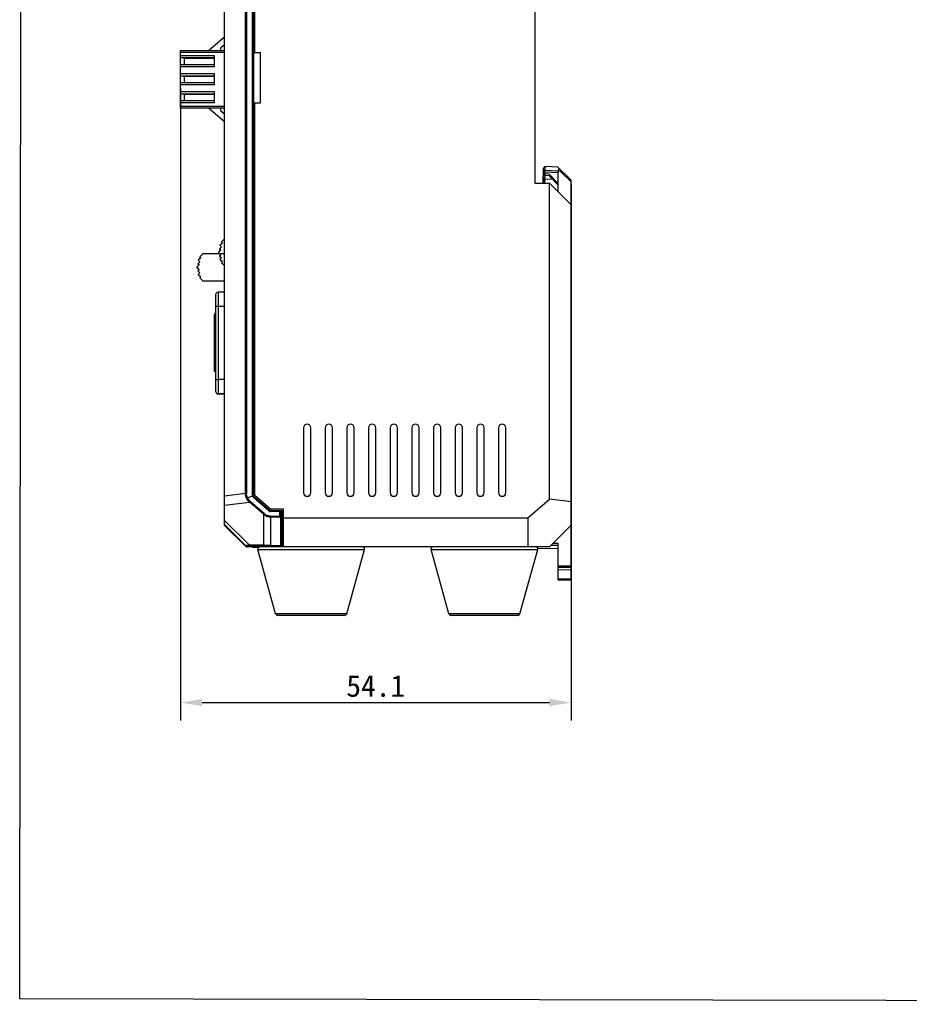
# Model space of a CAD drawing. Header units: millimetres. Extents: x -8 to 1187, y 463 to 992.
# Tile 1 of 13: x -8 to 115, y 463 to 600. Entities that reach past the tile are written whole.
import ezdxf

# ---------------------------------------------------------------- set-up
doc = ezdxf.new("R2010")
doc.units = ezdxf.units.MM
doc.header["$LTSCALE"] = 32.67
doc.header["$PDMODE"] = 3
doc.header["$PDSIZE"] = 8
doc.layers.get('0').update_dxf_attribs({"linetype": 'CONTINUOUS'})
doc.layers.get('Defpoints').update_dxf_attribs({"linetype": 'CONTINUOUS'})
doc.layers.add('00_COMPONENTS', color=7, linetype='CONTINUOUS')
doc.layers.add('51__DRAFT_DIMS', color=7, linetype='CONTINUOUS')
doc.styles.get("Standard").update_dxf_attribs({"font": 'simfang.ttf'})
doc.dimstyles.new('DIMSTYLE_1', dxfattribs={"dimtxt": 3, "dimasz": 3, "dimexe": 2.5, "dimexo": 0.5, "dimgap": 0.75, "dimtad": 1, "dimdsep": 46, "dimtxsty": 'STANDARD', "dimblk": '_FILLED', "dimblk1": '_FILLED', "dimblk2": '_FILLED', "dimcen": 0.09, "dimclrt": 256, "dimazin": 2, "dimtp": 0.3, "dimtm": 0.3, "dimtfac": 1, "dimtofl": 0, "dimtmove": 0, "dimatfit": 3, "dimldrblk": '_FILLED', "dimfxl": 1, "dimtolj": 1, "dimarcsym": 0})

# ---------------------------------------------------------------- blocks, each defined once
blk = doc.blocks.new('_FILLED')
at = {"color": 0, "linetype": 'ByBlock'}
blk.add_solid([(0, 0), (-1, 0.167), (-1, -0.167)], dxfattribs=at)
blk = doc.blocks.new('*D10')
at = {"layer": '51__DRAFT_DIMS', "color": 0, "lineweight": -2}
for p, q in [((13.89, 590.22), (13.89, 502.62)), ((67.99, 576.99), (67.99, 502.62)), ((16.89, 505.12), (64.99, 505.12))]:
    blk.add_line(p, q, dxfattribs=at)
at = {"layer": 'Defpoints', "color": 0}
for p in [(13.89, 590.72), (67.99, 577.49), (67.99, 505.12)]:
    blk.add_point(p, dxfattribs=at)
at = {"layer": '51__DRAFT_DIMS', "color": 0, "linetype": 'ByBlock', "lineweight": -2, "xscale": 3, "yscale": 3, "zscale": 3, "rotation": 180}
blk.add_blockref('_FILLED', (13.89, 505.12), dxfattribs=at)
at = {"layer": '51__DRAFT_DIMS', "color": 0, "linetype": 'ByBlock', "lineweight": -2, "xscale": 3, "yscale": 3, "zscale": 3}
blk.add_blockref('_FILLED', (67.99, 505.12), dxfattribs=at)
at = {"layer": '51__DRAFT_DIMS', "insert": (40.94, 507.4), "char_height": 3, "attachment_point": 5}
blk.add_mtext('\\A1;54.1', dxfattribs=at)

msp = doc.modelspace()

# ---------------------------------------------------------------- linework, layer by layer
msp.add_lwpolyline([(-8.144, 700.725), (375.839, 699.953), (375.598, 463.315), (-8.385, 464.087)], close=True)
at = {"layer": '00_COMPONENTS'}
for p, q in [((19.991, 529.667), (19.991, 653.787)), ((22.885, 534.065), (22.885, 649.531)), ((23.031, 649.532), (23.031, 534.065)), ((23.875, 533.815), (23.875, 649.782)), ((23.991, 649.782), (23.991, 533.815)), ((24.191, 595.194), (24.191, 649.544)), ((62.991, 612.07), (62.991, 577.07)), ((17.791, 595.469), (19.991, 597.354)), ((19.991, 596.266), (19.478, 595.819)), ((13.891, 587.469), (13.891, 595.469)), ((13.891, 595.469), (19.991, 595.469)), ((19.991, 595.169), (13.891, 595.169)), ((23.991, 595.194), (24.991, 595.194)), ((24.991, 588.194), (24.991, 595.194)), ((18.591, 594.719), (13.891, 594.719)), ((13.891, 594.469), (18.591, 594.469)), ((18.591, 593.469), (13.891, 593.469)), ((14.391, 594.418), (14.391, 593.518)), ((14.391, 594.418), (18.591, 594.418)), ((14.391, 593.518), (18.591, 593.518)), ((18.591, 593.219), (18.591, 594.719)), ((18.591, 593.219), (13.891, 593.219)), ((18.591, 592.219), (13.891, 592.219)), ((18.591, 590.719), (18.591, 592.219)), ((13.891, 591.969), (18.591, 591.969)), ((18.591, 590.969), (13.891, 590.969)), ((18.591, 590.719), (13.891, 590.719)), ((14.391, 591.919), (14.391, 591.018)), ((14.391, 591.919), (18.591, 591.919)), ((14.391, 591.018), (18.591, 591.018)), ((18.591, 589.719), (13.891, 589.719)), ((13.891, 589.469), (18.591, 589.469)), ((14.391, 589.419), (14.391, 588.519)), ((14.391, 589.419), (18.591, 589.419)), ((18.591, 588.219), (18.591, 589.719)), ((18.591, 588.469), (13.891, 588.469)), ((18.591, 588.219), (13.891, 588.219)), ((14.391, 588.519), (18.591, 588.519)), ((23.991, 588.194), (24.991, 588.194)), ((24.191, 533.843), (24.191, 588.194)), ((13.891, 587.769), (19.991, 587.769)), ((19.991, 587.469), (13.891, 587.469)), ((19.991, 585.583), (17.791, 587.469)), ((19.478, 587.118), (19.991, 586.671)), ((64.156, 578.375), (64.184, 579.175)), ((64.37, 578.869), (64.173, 578.875)), ((64.173, 578.643), (64.37, 578.636)), ((64.352, 578.369), (64.37, 578.869)), ((64.352, 578.136), (64.37, 578.636)), ((64.372, 578.921), (64.37, 578.869)), ((64.37, 578.869), (66.19, 578.803)), ((64.37, 578.636), (66.191, 578.566)), ((66.181, 579.299), (64.391, 579.368)), ((66.181, 579.299), (67.991, 577.49)), ((66.191, 575.87), (66.191, 578.807)), ((67.991, 577.257), (66.532, 578.715)), ((62.991, 577.07), (64.991, 577.07)), ((64.11, 577.07), (64.146, 578.079)), ((64.145, 577.843), (64.164, 578.375)), ((64.156, 578.375), (64.352, 578.369)), ((64.156, 578.143), (64.352, 578.136)), ((64.307, 577.07), (64.328, 577.636)), ((64.335, 577.636), (64.315, 577.07)), ((65.438, 577.592), (64.337, 577.636)), ((64.343, 577.869), (64.345, 577.926)), ((64.351, 578.107), (64.352, 578.136)), ((64.935, 578.345), (64.352, 578.369)), ((64.935, 578.112), (64.352, 578.136)), ((66.191, 577.044), (64.935, 578.345)), ((64.935, 578.112), (66.191, 576.812)), ((64.991, 533.3), (64.991, 577.07)), ((64.991, 577.07), (67.991, 574.07)), ((67.991, 522.058), (67.991, 577.49)), ((19.563, 568.936), (19.95, 569.323)), ((19.563, 568.936), (19.563, 568.925)), ((19.685, 568.814), (19.563, 568.936)), ((19.563, 568.925), (19.68, 568.808)), ((19.95, 569.323), (19.991, 569.406)), ((19.141, 567.492), (19.478, 567.829)), ((19.141, 567.492), (19.141, 567.481)), ((19.478, 567.155), (19.141, 567.492)), ((19.141, 567.481), (19.271, 567.35)), ((19.313, 567.993), (19.583, 568.263)), ((19.313, 567.993), (19.313, 567.982)), ((19.478, 567.829), (19.313, 567.993)), ((19.313, 567.982), (19.472, 567.823)), ((19.359, 568.487), (19.685, 568.814)), ((19.359, 568.487), (19.359, 568.476)), ((19.583, 568.263), (19.359, 568.487)), ((19.359, 568.476), (19.577, 568.257)), ((16.583, 566.196), (16.313, 565.927)), ((16.685, 566.747), (16.359, 566.421)), ((16.359, 566.421), (16.359, 566.409)), ((16.359, 566.421), (16.583, 566.196)), ((16.577, 566.191), (16.359, 566.409)), ((16.95, 567.256), (16.563, 566.87)), ((16.563, 566.87), (16.563, 566.858)), ((16.563, 566.87), (16.685, 566.747)), ((16.68, 566.742), (16.563, 566.858)), ((16.996, 567.35), (16.95, 567.256)), ((16.996, 567.35), (19.991, 567.35)), ((19.313, 566.991), (19.478, 567.155)), ((19.313, 566.991), (19.313, 566.98)), ((19.583, 566.721), (19.313, 566.991)), ((19.313, 566.98), (19.577, 566.716)), ((19.359, 566.497), (19.583, 566.721)), ((19.359, 566.497), (19.359, 566.485)), ((19.685, 566.17), (19.359, 566.497)), ((19.359, 566.485), (19.68, 566.164)), ((19.563, 566.048), (19.685, 566.17)), ((16.478, 565.762), (16.141, 565.425)), ((16.141, 565.425), (16.141, 565.414)), ((16.141, 565.425), (16.478, 565.089)), ((16.472, 565.083), (16.141, 565.414)), ((16.313, 565.927), (16.313, 565.915)), ((16.313, 565.927), (16.478, 565.762)), ((16.472, 565.757), (16.313, 565.915)), ((16.478, 565.089), (16.313, 564.924)), ((16.313, 564.924), (16.313, 564.913)), ((16.313, 564.924), (16.583, 564.655)), ((16.577, 564.649), (16.313, 564.913)), ((19.563, 566.048), (19.563, 566.037)), ((19.95, 565.661), (19.563, 566.048)), ((19.563, 566.037), (19.95, 565.65)), ((19.95, 565.661), (19.95, 565.65)), ((19.991, 565.578), (19.95, 565.661)), ((16.583, 564.655), (16.359, 564.43)), ((16.359, 564.43), (16.359, 564.419)), ((16.359, 564.43), (16.685, 564.103)), ((16.68, 564.098), (16.359, 564.419)), ((16.685, 564.103), (16.563, 563.981)), ((16.563, 563.981), (16.563, 563.97)), ((16.563, 563.981), (16.95, 563.595)), ((16.95, 563.583), (16.563, 563.97)), ((16.95, 563.595), (16.95, 563.583)), ((16.95, 563.595), (16.996, 563.5)), ((16.996, 563.489), (16.95, 563.583)), ((16.996, 563.489), (16.996, 563.5)), ((19.991, 563.5), (16.996, 563.5)), ((19.991, 563.489), (16.996, 563.489)), ((18.791, 548.186), (18.791, 561.686)), ((19.091, 561.986), (19.091, 547.886)), ((19.991, 561.986), (19.091, 561.986)), ((19.991, 559.989), (19.091, 559.989)), ((18.591, 551.007), (18.591, 558.907)), ((18.591, 558.907), (18.791, 558.907)), ((18.791, 550.967), (18.591, 551.007)), ((19.991, 549.889), (19.091, 549.889)), ((19.991, 547.886), (19.091, 547.886)), ((19.991, 547.864), (19.091, 547.864)), ((30.941, 543.194), (30.941, 534.194)), ((31.941, 534.194), (31.941, 543.194)), ((33.941, 543.194), (33.941, 534.194)), ((34.941, 534.194), (34.941, 543.194)), ((36.941, 543.194), (36.941, 534.194)), ((37.941, 534.194), (37.941, 543.194)), ((39.941, 543.194), (39.941, 534.194)), ((40.941, 534.194), (40.941, 543.194)), ((42.941, 543.194), (42.941, 534.194)), ((43.941, 534.194), (43.941, 543.194)), ((45.941, 543.194), (45.941, 534.194)), ((46.941, 534.194), (46.941, 543.194)), ((48.941, 543.194), (48.941, 534.194)), ((49.941, 534.194), (49.941, 543.194)), ((51.941, 543.194), (51.941, 534.194)), ((52.941, 534.194), (52.941, 543.194)), ((54.941, 543.194), (54.941, 534.194)), ((55.941, 534.194), (55.941, 543.194)), ((57.941, 543.194), (57.941, 534.194)), ((58.941, 534.194), (58.941, 543.194)), ((22.885, 534.065), (19.991, 533.709)), ((23.899, 533.696), (23.18, 533.474)), ((23.895, 533.815), (23.875, 533.815)), ((23.914, 533.815), (23.895, 533.815)), ((23.982, 533.578), (26.163, 531.661)), ((24.008, 533.737), (26.334, 531.694)), ((24.059, 533.665), (26.24, 531.748)), ((24.191, 533.843), (26.41, 531.894)), ((19.991, 532.464), (23.446, 532.888)), ((23.539, 532.995), (23.446, 532.888)), ((25.369, 531.199), (23.446, 532.888)), ((25.462, 531.305), (23.539, 532.995)), ((62.024, 530.694), (64.991, 533.3)), ((67.991, 532.936), (64.991, 533.3)), ((25.369, 531.199), (25.369, 526.908)), ((26.163, 531.661), (26.24, 531.748)), ((26.337, 530.802), (26.337, 526.882)), ((27.649, 530.761), (26.337, 530.802)), ((27.651, 530.909), (26.34, 530.949)), ((27.651, 531.583), (26.368, 531.583)), ((27.654, 531.698), (26.372, 531.698)), ((28.157, 531.894), (26.41, 531.894)), ((27.651, 530.909), (27.651, 531.583)), ((27.703, 531.698), (27.654, 531.698)), ((27.744, 531.698), (27.703, 531.698)), ((27.742, 530.757), (27.742, 526.839)), ((27.957, 531.694), (27.775, 531.694)), ((27.857, 526.951), (27.857, 531.694)), ((27.957, 526.894), (27.957, 531.694)), ((27.957, 530.694), (62.024, 530.694)), ((28.157, 526.694), (28.157, 531.894)), ((62.024, 530.694), (62.024, 526.694)), ((23.446, 526.905), (19.991, 530.361)), ((19.991, 529.788), (22.885, 526.893)), ((22.885, 526.774), (19.991, 529.667)), ((64.991, 526.694), (67.991, 529.694)), ((27.957, 529.022), (27.857, 529.021)), ((27.956, 528.902), (27.857, 528.901)), ((27.957, 528.728), (27.857, 528.727)), ((22.885, 526.774), (22.885, 526.893)), ((23.031, 526.829), (23.031, 526.709)), ((23.045, 526.708), (23.12, 526.705)), ((23.12, 526.705), (23.18, 526.702)), ((23.18, 526.823), (23.899, 526.792)), ((23.87, 526.672), (23.18, 526.702)), ((25.369, 526.908), (23.446, 526.905)), ((23.539, 526.83), (25.462, 526.833)), ((23.875, 526.672), (23.875, 526.792)), ((23.875, 526.792), (23.899, 526.792)), ((23.885, 526.671), (23.875, 526.672)), ((26.163, 526.796), (23.982, 526.793)), ((23.982, 526.672), (24.772, 526.671)), ((24.021, 526.782), (24.007, 526.782)), ((24.059, 526.783), (24.191, 526.782)), ((24.191, 526.694), (24.191, 526.794)), ((64.991, 526.694), (24.191, 526.694)), ((27.649, 526.84), (26.337, 526.882)), ((26.34, 526.818), (27.651, 526.777)), ((26.368, 526.793), (27.651, 526.751)), ((26.41, 526.694), (26.41, 526.793)), ((27.651, 526.751), (27.651, 526.777)), ((27.857, 526.894), (28.157, 526.894)), ((65.223, 526.925), (66.191, 526.909)), ((66.191, 527.141), (65.452, 527.154)), ((66.191, 522.089), (66.191, 527.141)), ((24.596, 526.313), (24.586, 526.394)), ((24.596, 526.313), (39.385, 526.313)), ((27.069, 517.413), (24.596, 526.313)), ((36.913, 517.413), (39.385, 526.313)), ((39.385, 526.313), (39.396, 526.394)), ((48.596, 526.313), (48.586, 526.394)), ((48.596, 526.313), (63.385, 526.313)), ((51.069, 517.413), (48.596, 526.313)), ((60.913, 517.413), (63.385, 526.313)), ((63.385, 526.313), (63.396, 526.394)), ((66.191, 526.409), (63.397, 526.457)), ((66.191, 524.079), (67.991, 524.066)), ((67.991, 523.833), (66.191, 523.846)), ((67.991, 523.479), (66.191, 523.492)), ((67.991, 522.214), (66.191, 522.236)), ((67.991, 522.058), (66.191, 522.089)), ((36.913, 517.413), (27.069, 517.413)), ((36.624, 517.194), (27.358, 517.194)), ((60.913, 517.413), (51.069, 517.413)), ((60.624, 517.194), (51.358, 517.194))]:
    msp.add_line(p, q, dxfattribs=at)
for centre, radius, start, end in [((19.609, 595.669), 0.2, 131, 270), ((19.609, 587.269), 0.2, 90, 229), ((64.384, 579.168), 0.2, 87.7902, 177.99921), ((121.208, 576.822), 56.875, 177.6694, 177.8855), ((66.391, 578.807), 0.2, 45, 180), ((66.391, 578.574), 0.2, 45, 180), ((64.345, 578.069), 0.2, 178.00086, 194.23352), ((64.345, 577.836), 0.2, 178, 267.69239), ((127.347, 575.791), 63.038, 177.89535, 178.05968), ((18.791, 558.907), 0.2, 90, 180), ((19.091, 548.162), 0.298, 262.43568, 269.97529), ((31.441, 543.194), 0.5, 0, 180), ((34.441, 543.194), 0.5, 0, 180), ((37.441, 543.194), 0.5, 0, 180), ((40.441, 543.194), 0.5, 0, 180), ((43.441, 543.194), 0.5, 0, 180), ((46.441, 543.194), 0.5, 0, 180), ((49.441, 543.194), 0.5, 0, 180), ((52.441, 543.194), 0.5, 0, 180), ((55.441, 543.194), 0.5, 0, 180), ((58.441, 543.194), 0.5, 0, 180), ((24.177, 533.807), 0.299, 201.70343, 210.76477), ((24.193, 533.815), 0.202, 202.97797, 208.58753), ((31.441, 534.194), 0.5, 180, 360), ((34.441, 534.194), 0.5, 180, 360), ((37.441, 534.194), 0.5, 180, 360), ((40.441, 534.194), 0.5, 180, 360), ((43.441, 534.194), 0.5, 180, 360), ((46.441, 534.194), 0.5, 180, 360), ((49.441, 534.194), 0.5, 180, 360), ((52.441, 534.194), 0.5, 180, 360), ((55.441, 534.194), 0.5, 180, 360), ((58.441, 534.194), 0.5, 180, 360), ((26.37, 531.895), 0.312, 260.5947, 265.12727), ((26.37, 531.89), 0.306, 265.12477, 269.7621), ((35.53, 538.227), 10.754, 222.88917, 223.79109), ((27.86, 531.014), 0.247, 247.87543, 253.78883), ((24.16, 532.191), 5.526, 267.15375, 267.29123), ((23.871, 526.786), 0.12, 329.8905, 339.32795), ((24.886, 526.394), 0.3, 90, 180), ((25.35, 494.991), 31.842, 88.38726, 88.73146), ((25.361, 495.386), 31.448, 88.21658, 88.3875), ((26.113, 518.84), 7.957, 88.15871, 88.33702), ((27.703, 527.784), 0.946, 268.77569, 272.33955), ((28.031, 527.119), 0.403, 224.14282, 229.09954), ((27.653, 526.984), 0.204, 303.98054, 312.54042), ((27.66, 526.952), 0.198, 349.44492, 359.93033), ((39.096, 526.394), 0.3, 0, 90), ((48.886, 526.394), 0.3, 90, 180), ((63.096, 526.394), 0.3, 0, 90), ((27.358, 517.494), 0.3, 195.52411, 270), ((36.624, 517.494), 0.3, 270, 344.47589), ((51.358, 517.494), 0.3, 195.52411, 270), ((60.624, 517.494), 0.3, 270, 344.47589)]:
    msp.add_arc(centre, radius, start, end, dxfattribs=at)
for points, knots in [([(64.37, 578.636), (64.372, 578.7), (64.376, 578.792), (64.38, 578.91), (64.383, 578.985), (64.386, 579.046), (64.388, 579.088), (64.39, 579.112), (64.39, 579.125), (64.392, 579.13), (64.391, 579.135), (64.391, 579.135)], [0, 0, 0, 0, 0.3826142, 0.5555329, 0.7070982, 0.8314449, 0.923819, 0.9568723, 0.9807204, 0.9951332, 1, 1, 1, 1]), ([(64.391, 579.368), (64.391, 579.368), (64.391, 579.366), (64.391, 579.364), (64.39, 579.359), (64.39, 579.348), (64.389, 579.33), (64.387, 579.304), (64.386, 579.27), (64.383, 579.213), (64.381, 579.167), (64.38, 579.135)], [0, 0, 0, 0, 0.0043734, 0.0171745, 0.0383718, 0.0678882, 0.151519, 0.2667572, 0.4116936, 0.5841892, 1, 1, 1, 1]), ([(64.352, 578.369), (64.351, 578.336), (64.349, 578.272), (64.346, 578.18), (64.343, 578.095), (64.34, 578.02), (64.339, 577.965), (64.338, 577.929), (64.337, 577.908), (64.337, 577.892), (64.336, 577.879), (64.338, 577.874), (64.336, 577.869), (64.337, 577.869)], [0, 0, 0, 0, 0.1949105, 0.3826963, 0.5555364, 0.707015, 0.8313977, 0.8818302, 0.9237957, 0.9568678, 0.9806988, 0.995118, 1, 1, 1, 1]), ([(64.337, 577.636), (64.336, 577.636), (64.338, 577.644), (64.336, 577.653), (64.338, 577.674), (64.338, 577.7), (64.339, 577.734), (64.34, 577.791), (64.342, 577.836), (64.343, 577.869)], [0, 0, 0, 0, 0.017092, 0.067806, 0.1514042, 0.266584, 0.4115491, 0.584007, 1, 1, 1, 1]), ([(18.791, 561.686), (18.791, 561.762), (18.855, 561.922), (19.014, 561.986), (19.091, 561.986)], [0, 0, 0, 0, 0.4999998, 1, 1, 1, 1]), ([(19.091, 559.989), (19.053, 559.989), (18.997, 559.989), (18.926, 559.989), (18.881, 559.989), (18.845, 559.989), (18.819, 559.989), (18.805, 559.988), (18.797, 559.989), (18.794, 559.988), (18.791, 559.989), (18.791, 559.988)], [0, 0, 0, 0, 0.3826816, 0.5556364, 0.7071035, 0.8313849, 0.9238758, 0.9569062, 0.9807245, 0.9951492, 1, 1, 1, 1]), ([(18.791, 549.888), (18.791, 549.889), (18.794, 549.888), (18.797, 549.889), (18.805, 549.888), (18.819, 549.889), (18.845, 549.889), (18.881, 549.889), (18.926, 549.889), (18.997, 549.889), (19.053, 549.889), (19.091, 549.889)], [0, 0, 0, 0, 0.0048508, 0.0192755, 0.0430938, 0.0761242, 0.1686151, 0.2928965, 0.4443636, 0.6173184, 1, 1, 1, 1]), ([(19.091, 547.886), (19.014, 547.886), (18.855, 547.95), (18.791, 548.109), (18.791, 548.186)], [0, 0, 0, 0, 0.5000002, 1, 1, 1, 1]), ([(18.814, 548.049), (18.833, 548.001), (18.9, 547.914), (19, 547.873), (19.052, 547.866)], [0, 0, 0, 0, 0.4997394, 1, 1, 1, 1]), ([(23.031, 534.065), (23.018, 534.065), (22.969, 534.065), (22.92, 534.065), (22.885, 534.065)], [0, 0, 0, 0, 0.2729604, 1, 1, 1, 1]), ([(23.18, 533.474), (23.133, 533.565), (23.058, 533.757), (23.031, 533.963), (23.031, 534.065)], [0, 0, 0, 0, 0.500028, 1, 1, 1, 1]), ([(23.18, 533.474), (23.167, 533.469), (23.121, 533.452), (23.077, 533.432), (23.044, 533.419)], [0, 0, 0, 0, 0.2782102, 1, 1, 1, 1]), ([(23.899, 533.696), (23.913, 533.7), (23.936, 533.712), (23.975, 533.724), (23.987, 533.729), (24.01, 533.735), (24.007, 533.736)], [0, 0, 0, 0, 0.3787161, 0.7041579, 0.9224906, 1, 1, 1, 1]), ([(23.991, 533.815), (23.991, 533.813), (23.984, 533.816), (23.979, 533.814), (23.965, 533.815), (23.944, 533.814), (23.925, 533.815), (23.914, 533.815)], [0, 0, 0, 0, 0.0680138, 0.1516414, 0.2671454, 0.5894609, 1, 1, 1, 1]), ([(23.982, 533.578), (23.992, 533.588), (24.009, 533.609), (24.031, 533.633), (24.045, 533.649), (24.052, 533.658), (24.056, 533.66), (24.058, 533.665), (24.059, 533.665)], [0, 0, 0, 0, 0.3663664, 0.7045256, 0.8319457, 0.9245407, 0.9809922, 1, 1, 1, 1]), ([(25.462, 531.305), (25.454, 531.295), (25.423, 531.259), (25.392, 531.224), (25.369, 531.199)], [0, 0, 0, 0, 0.2832477, 1, 1, 1, 1]), ([(26.337, 530.802), (26.16, 530.807), (25.806, 530.888), (25.503, 531.084), (25.369, 531.199)], [0, 0, 0, 0, 0.4995844, 1, 1, 1, 1]), ([(26.34, 530.949), (26.181, 530.954), (25.861, 531.029), (25.585, 531.202), (25.462, 531.305)], [0, 0, 0, 0, 0.4966153, 1, 1, 1, 1]), ([(26.337, 530.802), (26.337, 530.813), (26.337, 530.861), (26.338, 530.91), (26.34, 530.949)], [0, 0, 0, 0, 0.2157422, 1, 1, 1, 1]), ([(26.368, 531.583), (26.368, 531.608), (26.37, 531.645), (26.369, 531.683), (26.371, 531.696)], [0, 0, 0, 0, 0.6447605, 1, 1, 1, 1]), ([(26.371, 531.696), (26.371, 531.697), (26.372, 531.697), (26.372, 531.698), (26.372, 531.698)], [0, 0, 0, 0, 0.7292876, 1, 1, 1, 1]), ([(27.649, 530.761), (27.655, 530.761), (27.667, 530.762), (27.68, 530.76), (27.686, 530.76)], [0, 0, 0, 0, 0.4992291, 1, 1, 1, 1]), ([(27.651, 531.583), (27.651, 531.595), (27.651, 531.632), (27.651, 531.669), (27.653, 531.694)], [0, 0, 0, 0, 0.3271689, 1, 1, 1, 1]), ([(27.651, 531.583), (27.666, 531.583), (27.718, 531.583), (27.77, 531.584), (27.808, 531.584)], [0, 0, 0, 0, 0.2789489, 1, 1, 1, 1]), ([(27.653, 531.694), (27.654, 531.695), (27.654, 531.696), (27.654, 531.698), (27.654, 531.698)], [0, 0, 0, 0, 0.7335548, 1, 1, 1, 1]), ([(27.742, 530.754), (27.746, 530.759), (27.752, 530.771), (27.762, 530.78), (27.767, 530.786)], [0, 0, 0, 0, 0.479406, 1, 1, 1, 1]), ([(27.857, 530.771), (27.857, 530.77), (27.849, 530.769), (27.838, 530.768), (27.816, 530.771), (27.8, 530.775), (27.791, 530.777)], [0, 0, 0, 0, 0.0715535, 0.2639699, 0.5784026, 1, 1, 1, 1]), ([(27.857, 531.585), (27.857, 531.594), (27.852, 531.633), (27.826, 531.668), (27.801, 531.683)], [0, 0, 0, 0, 0.240991, 1, 1, 1, 1]), ([(27.808, 531.584), (27.813, 531.584), (27.829, 531.584), (27.844, 531.584), (27.854, 531.585)], [0, 0, 0, 0, 0.3523207, 1, 1, 1, 1]), ([(27.854, 531.585), (27.855, 531.585), (27.856, 531.585), (27.857, 531.585), (27.857, 531.585)], [0, 0, 0, 0, 0.7459807, 1, 1, 1, 1]), ([(22.885, 526.893), (22.888, 526.892), (22.902, 526.895), (22.932, 526.891), (22.982, 526.892), (23.022, 526.89), (23.044, 526.89)], [0, 0, 0, 0, 0.0666776, 0.2590737, 0.5728961, 1, 1, 1, 1]), ([(23.031, 526.829), (23.032, 526.829), (23.034, 526.829), (23.037, 526.829), (23.039, 526.829)], [0, 0, 0, 0, 0.2694207, 1, 1, 1, 1]), ([(23.18, 526.702), (23.159, 526.703), (23.122, 526.705), (23.076, 526.706), (23.048, 526.709), (23.034, 526.708), (23.031, 526.709)], [0, 0, 0, 0, 0.4235447, 0.7379427, 0.9315489, 1, 1, 1, 1]), ([(23.039, 526.829), (23.045, 526.829), (23.092, 526.827), (23.139, 526.825), (23.18, 526.823)], [0, 0, 0, 0, 0.1353977, 1, 1, 1, 1]), ([(23.446, 526.905), (23.406, 526.904), (23.272, 526.901), (23.138, 526.896), (23.044, 526.89)], [0, 0, 0, 0, 0.2971443, 1, 1, 1, 1]), ([(23.18, 526.823), (23.142, 526.825), (23.09, 526.845), (23.053, 526.88), (23.044, 526.89)], [0, 0, 0, 0, 0.7429328, 1, 1, 1, 1]), ([(23.18, 526.823), (23.204, 526.824), (23.323, 526.829), (23.443, 526.83), (23.539, 526.83)], [0, 0, 0, 0, 0.198383, 1, 1, 1, 1]), ([(23.446, 526.905), (23.451, 526.895), (23.472, 526.86), (23.51, 526.832), (23.539, 526.83)], [0, 0, 0, 0, 0.2885553, 1, 1, 1, 1]), ([(23.899, 526.792), (23.904, 526.792), (23.932, 526.793), (23.96, 526.793), (23.982, 526.793)], [0, 0, 0, 0, 0.1865052, 1, 1, 1, 1]), ([(23.899, 526.671), (23.926, 526.67), (23.985, 526.694), (24.007, 526.753), (24.007, 526.782)], [0, 0, 0, 0, 0.4876022, 1, 1, 1, 1]), ([(23.899, 526.671), (23.904, 526.671), (23.932, 526.672), (23.96, 526.672), (23.982, 526.672)], [0, 0, 0, 0, 0.1859945, 1, 1, 1, 1]), ([(23.982, 526.672), (24, 526.671), (24.042, 526.696), (24.054, 526.739), (24.057, 526.763)], [0, 0, 0, 0, 0.4239833, 1, 1, 1, 1]), ([(24.007, 526.782), (24.005, 526.782), (24.002, 526.782), (23.988, 526.782), (23.991, 526.783)], [0, 0, 0, 0, 0.4399503, 1, 1, 1, 1]), ([(24.059, 526.783), (24.055, 526.783), (24.042, 526.783), (24.03, 526.782), (24.021, 526.782)], [0, 0, 0, 0, 0.2849362, 1, 1, 1, 1]), ([(25.369, 526.908), (25.374, 526.898), (25.396, 526.864), (25.433, 526.835), (25.462, 526.833)], [0, 0, 0, 0, 0.2862713, 1, 1, 1, 1]), ([(26.337, 526.882), (26.249, 526.885), (25.926, 526.895), (25.604, 526.903), (25.369, 526.908)], [0, 0, 0, 0, 0.2729616, 1, 1, 1, 1]), ([(25.462, 526.833), (25.507, 526.833), (25.705, 526.832), (25.902, 526.829), (26.055, 526.826)], [0, 0, 0, 0, 0.2284657, 1, 1, 1, 1]), ([(26.163, 526.796), (26.177, 526.796), (26.237, 526.796), (26.297, 526.795), (26.344, 526.794)], [0, 0, 0, 0, 0.2210612, 1, 1, 1, 1]), ([(26.34, 526.818), (26.338, 526.82), (26.339, 526.826), (26.336, 526.847), (26.337, 526.867), (26.337, 526.882)], [0, 0, 0, 0, 0.0874697, 0.2901648, 1, 1, 1, 1]), ([(27.651, 526.751), (27.697, 526.75), (27.794, 526.781), (27.846, 526.87), (27.854, 526.915)], [0, 0, 0, 0, 0.4996656, 1, 1, 1, 1]), ([(27.651, 526.777), (27.681, 526.778), (27.723, 526.788), (27.758, 526.808), (27.767, 526.815)], [0, 0, 0, 0, 0.736909, 1, 1, 1, 1])]:
    msp.add_open_spline(points, degree=3, knots=knots, dxfattribs=at)
for points in [[(18.791, 548.164), (18.791, 548.125), (18.799, 548.085), (18.814, 548.049)], [(23.044, 533.419), (22.943, 533.617), (22.885, 533.843), (22.885, 534.065)], [(23.446, 532.888), (23.281, 533.037), (23.139, 533.218), (23.044, 533.419)], [(23.539, 532.995), (23.393, 533.13), (23.264, 533.293), (23.18, 533.474)], [(23.899, 533.696), (23.883, 533.733), (23.876, 533.775), (23.875, 533.815)], [(23.92, 533.654), (23.936, 533.625), (23.958, 533.6), (23.982, 533.578)], [(24.007, 533.736), (23.996, 533.761), (23.99, 533.788), (23.991, 533.815)], [(24.059, 533.665), (24.041, 533.68), (24.027, 533.698), (24.016, 533.718)], [(26.163, 531.661), (26.207, 531.623), (26.263, 531.597), (26.319, 531.587)], [(26.321, 531.705), (26.292, 531.713), (26.263, 531.728), (26.24, 531.748)], [(26.372, 531.698), (26.355, 531.698), (26.338, 531.7), (26.321, 531.705)], [(27.686, 530.76), (27.704, 530.758), (27.723, 530.757), (27.742, 530.757)], [(27.764, 531.696), (27.757, 531.698), (27.751, 531.698), (27.744, 531.698)], [(27.801, 531.683), (27.789, 531.689), (27.777, 531.694), (27.764, 531.696)], [(23.031, 526.829), (22.978, 526.831), (22.922, 526.856), (22.885, 526.893)], [(22.96, 526.725), (22.932, 526.736), (22.906, 526.752), (22.885, 526.774)], [(23.031, 526.709), (23.007, 526.71), (22.982, 526.716), (22.96, 526.725)], [(23.975, 526.726), (23.959, 526.698), (23.927, 526.678), (23.895, 526.673)], [(23.991, 526.783), (23.991, 526.769), (23.988, 526.756), (23.983, 526.744)], [(24.057, 526.763), (24.058, 526.769), (24.059, 526.776), (24.059, 526.783)], [(27.649, 526.84), (27.66, 526.84), (27.672, 526.841), (27.683, 526.838)], [(27.857, 526.983), (27.857, 526.928), (27.831, 526.87), (27.791, 526.834)]]:
    msp.add_open_spline(points, degree=3, dxfattribs=at)

# ---------------------------------------------------------------- dimensions: what is measured, and where the dimension line sits
at = {"layer": '51__DRAFT_DIMS'}
dim = msp.add_linear_dim(base=(67.991, 505.123), p1=(13.891, 590.719), p2=(67.991, 577.49), dimstyle='DIMSTYLE_1', override={"dimtxsty": 'STANDARD', "dimldrblk": '_FILLED'}, dxfattribs=at)
dim.commit()
dim.dimension.update_dxf_attribs({"geometry": '*D10', "text_midpoint": (40.941, 507.399)})

doc.saveas('drawing.dxf')
